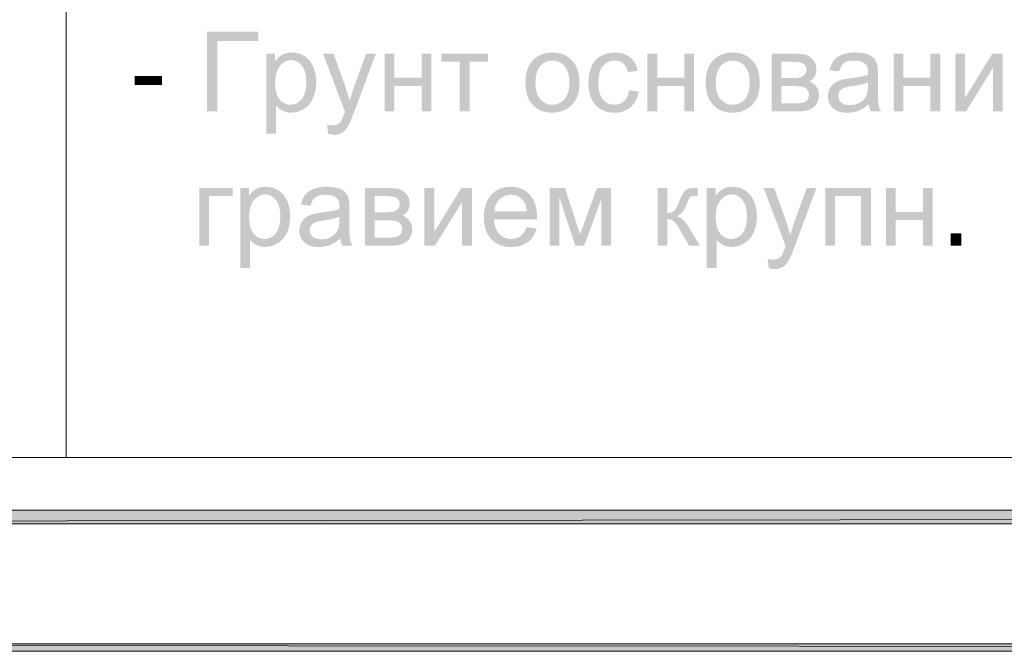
# Model space of a CAD drawing. Header units: millimetres. Extents: x 1527433 to 14789979, y -66543 to 11310.
# Tile 38 of 122: x 1951079 to 1954760, y -65658 to -63298. Entities that reach past the tile are written whole.
import ezdxf

# ---------------------------------------------------------------- set-up
doc = ezdxf.new("R2010")
doc.units = ezdxf.units.MM
doc.styles.get("Standard").update_dxf_attribs({"font": 'isocpeur.ttf', "height": 250})

msp = doc.modelspace()

# ---------------------------------------------------------------- hatches: boundary and pattern name
h = msp.add_hatch(color=7)
h.paths.add_polyline_path([(1982606.783, -35960.929), (1982583.5, -35982.095), (1982606.783, -65655.645)])
h.paths.add_polyline_path([(1982583.5, -35982.095), (1982606.783, -65655.645), (1982583.5, -65630.245)])
h.paths.add_polyline_path([(1982606.783, -65655.645), (1982583.5, -65630.245), (1982606.783, -65657.762)])
h.paths.add_polyline_path([(1982583.5, -65630.245), (1982606.783, -65657.762), (1940635.4, -65630.245)])
h.paths.add_polyline_path([(1982606.783, -65657.762), (1940635.4, -65630.245), (1940610, -65657.762)])
h.paths.add_polyline_path([(1940635.4, -65630.245), (1940610, -65657.762)])
h = msp.add_hatch(color=7)
h.paths.add_polyline_path([(1982083.967, -65130.712), (1982134.767, -65181.512), (1982083.967, -36481.629)])
h.paths.add_polyline_path([(1982134.767, -65181.512), (1982083.967, -36481.629), (1982134.767, -36432.945)])
h.paths.add_polyline_path([(1982083.967, -36481.629), (1982134.767, -36432.945), (1942635.65, -36481.629)])
h.paths.add_polyline_path([(1982134.767, -36432.945), (1942635.65, -36481.629), (1942584.85, -36432.945)])
h.paths.add_polyline_path([(1942635.65, -36481.629), (1942584.85, -36432.945), (1942635.65, -65130.712)])
h.paths.add_polyline_path([(1942584.85, -36432.945), (1942635.65, -65130.712), (1942584.85, -65181.512)])
h.paths.add_polyline_path([(1942635.65, -65130.712), (1942584.85, -65181.512), (1982083.967, -65130.712)])
h.paths.add_polyline_path([(1942584.85, -65181.512), (1982083.967, -65130.712), (1982134.767, -65181.512)])
h = msp.add_hatch(color=7)
h.dxf.hatch_style = 2
h.paths.add_polyline_path([(1951778.526, -63342.592), (1951971.175, -63342.592), (1951971.175, -63377.759), (1951817.937, -63377.759), (1951817.937, -63640.579), (1951778.526, -63640.579)])
h = msp.add_hatch(color=7)
h.paths.add_polyline_path([(1952000.392, -63723.316), (1952000.392, -63424.723), (1952033.74, -63424.723), (1952033.74, -63452.78), (1952046.239, -63438.386), (1952060.309, -63428.085), (1952076.735, -63421.884), (1952096.303, -63419.817), (1952122.307, -63423.4), (1952145.086, -63434.093), (1952163.648, -63451.243), (1952177.001, -63474.222), (1952185.09, -63501.39), (1952187.805, -63530.997), (1952184.828, -63562.499), (1952175.899, -63590.694), (1952169.274, -63603.189), (1952161.305, -63614.134), (1952151.993, -63623.529), (1952141.338, -63631.373), (1952118.076, -63641.943), (1952093.657, -63645.484), (1952076.329, -63643.548), (1952060.86, -63637.767), (1952047.603, -63628.996), (1952036.993, -63618.199), (1952036.993, -63723.316)])
h.paths.add_polyline_path([(1952033.52, -63533.863), (1952034.574, -63553.344), (1952037.737, -63570.113), (1952043.008, -63584.163), (1952050.387, -63595.489), (1952059.265, -63604.203), (1952069.032, -63610.42), (1952079.688, -63614.147), (1952091.232, -63615.388), (1952102.993, -63614.105), (1952113.88, -63610.248), (1952123.889, -63603.807), (1952133.014, -63594.773), (1952140.611, -63583.03), (1952146.037, -63568.466), (1952149.292, -63551.07), (1952150.377, -63530.832), (1952149.314, -63511.495), (1952146.126, -63494.748), (1952140.82, -63480.594), (1952133.4, -63469.04), (1952124.481, -63460.061), (1952114.755, -63453.634), (1952104.224, -63449.77), (1952092.886, -63448.48), (1952081.526, -63449.853), (1952070.844, -63453.965), (1952060.833, -63460.805), (1952051.489, -63470.363), (1952043.612, -63482.518), (1952037.998, -63497.152), (1952034.638, -63514.268)])
h = msp.add_hatch(color=7)
h.paths.add_polyline_path([(1952969.172, -63532.651), (1952971.251, -63504.621), (1952977.495, -63480.471), (1952987.915, -63460.198), (1953002.521, -63443.795), (1953017.185, -63433.304), (1953033.389, -63425.811), (1953051.122, -63421.316), (1953070.375, -63419.817), (1953091.604, -63421.645), (1953110.807, -63427.127), (1953127.984, -63436.258), (1953143.136, -63449.031), (1953155.507, -63465.011), (1953164.344, -63483.765), (1953169.646, -63505.299), (1953171.413, -63529.619), (1953170.628, -63549.347), (1953168.278, -63566.854), (1953164.367, -63582.127), (1953158.9, -63595.158), (1953143.521, -63616.373), (1953122.52, -63632.255), (1953097.543, -63642.177), (1953070.375, -63645.484), (1953048.805, -63643.674), (1953029.406, -63638.236), (1953012.177, -63629.16), (1952997.119, -63616.435), (1952984.892, -63600.29), (1952976.159, -63580.951), (1952970.919, -63558.408)])
h.paths.add_polyline_path([(1953006.765, -63532.651), (1953007.892, -63552.093), (1953011.278, -63568.921), (1953016.927, -63583.144), (1953024.845, -63594.773), (1953034.455, -63603.807), (1953045.253, -63610.248), (1953057.23, -63614.105), (1953070.375, -63615.388), (1953083.408, -63614.095), (1953095.304, -63610.214), (1953106.063, -63603.738), (1953115.685, -63594.662), (1953123.611, -63582.931), (1953129.279, -63568.487), (1953132.684, -63551.324), (1953133.82, -63531.438), (1953132.683, -63512.638), (1953129.272, -63496.257), (1953123.588, -63482.294), (1953115.63, -63470.749), (1953105.978, -63461.738), (1953095.214, -63455.294), (1953083.345, -63451.425), (1953070.375, -63450.134), (1953057.23, -63451.424), (1953045.253, -63455.288), (1953034.455, -63461.714), (1953024.845, -63470.694), (1953016.927, -63482.258), (1953011.278, -63496.443), (1953007.892, -63513.242)])
h = msp.add_hatch(color=7)
h.dxf.hatch_style = 2
h.paths.add_polyline_path([(1953356.648, -63561.534), (1953392.642, -63566.165), (1953388.527, -63583.764), (1953382.128, -63599.348), (1953373.434, -63612.906), (1953362.436, -63624.428), (1953349.598, -63633.648), (1953335.385, -63640.227), (1953319.787, -63644.171), (1953302.794, -63645.484), (1953281.721, -63643.676), (1953262.817, -63638.25), (1953246.085, -63629.206), (1953231.522, -63616.546), (1953219.738, -63600.497), (1953211.334, -63581.295), (1953206.299, -63558.952), (1953204.623, -63533.477), (1953207.517, -63500.694), (1953216.198, -63472.293), (1953222.741, -63460.004), (1953230.799, -63449.348), (1953240.375, -63440.326), (1953251.476, -63432.936), (1953276.191, -63423.11), (1953303.015, -63419.817), (1953319.788, -63420.932), (1953334.965, -63424.275), (1953348.539, -63429.84), (1953360.507, -63437.621), (1953370.675, -63447.472), (1953378.848, -63459.167), (1953385.017, -63472.712), (1953389.17, -63488.112), (1953353.616, -63493.625), (1953346.547, -63474.566), (1953335.592, -63460.882), (1953321.343, -63452.669), (1953304.448, -63449.913), (1953291.25, -63451.153), (1953279.354, -63454.874), (1953268.76, -63461.075), (1953259.469, -63469.757), (1953251.913, -63481.115), (1953246.522, -63495.347), (1953243.291, -63512.452), (1953242.216, -63532.43), (1953243.251, -63552.696), (1953246.364, -63569.996), (1953251.564, -63584.318), (1953258.862, -63595.655), (1953267.845, -63604.296), (1953278.093, -63610.462), (1953289.612, -63614.157), (1953302.408, -63615.388), (1953322.156, -63612.081), (1953338.348, -63602.159), (1953344.889, -63594.664), (1953350.123, -63585.402), (1953354.044, -63574.362)])
h = msp.add_hatch(color=7)
h.paths.add_polyline_path([(1953643.102, -63532.651), (1953645.181, -63504.621), (1953651.425, -63480.471), (1953661.845, -63460.198), (1953676.45, -63443.795), (1953691.114, -63433.304), (1953707.318, -63425.811), (1953725.052, -63421.316), (1953744.305, -63419.817), (1953765.534, -63421.645), (1953784.736, -63427.127), (1953801.914, -63436.258), (1953817.065, -63449.031), (1953829.437, -63465.011), (1953838.273, -63483.765), (1953843.575, -63505.299), (1953845.343, -63529.619), (1953844.558, -63549.347), (1953842.208, -63566.854), (1953838.297, -63582.127), (1953832.83, -63595.158), (1953817.451, -63616.373), (1953796.45, -63632.255), (1953771.473, -63642.177), (1953744.305, -63645.484), (1953722.735, -63643.674), (1953703.336, -63638.236), (1953686.107, -63629.16), (1953671.048, -63616.435), (1953658.822, -63600.29), (1953650.088, -63580.951), (1953644.848, -63558.408)])
h.paths.add_polyline_path([(1953680.695, -63532.651), (1953681.822, -63552.093), (1953685.208, -63568.921), (1953690.857, -63583.144), (1953698.775, -63594.773), (1953708.385, -63603.807), (1953719.183, -63610.248), (1953731.16, -63614.105), (1953744.305, -63615.388), (1953757.338, -63614.095), (1953769.234, -63610.214), (1953779.993, -63603.738), (1953789.615, -63594.662), (1953797.541, -63582.931), (1953803.209, -63568.487), (1953806.614, -63551.324), (1953807.75, -63531.438), (1953806.613, -63512.638), (1953803.202, -63496.257), (1953797.518, -63482.294), (1953789.56, -63470.749), (1953779.907, -63461.738), (1953769.144, -63455.294), (1953757.275, -63451.425), (1953744.305, -63450.134), (1953731.16, -63451.424), (1953719.183, -63455.288), (1953708.385, -63461.714), (1953698.775, -63470.694), (1953690.857, -63482.258), (1953685.208, -63496.443), (1953681.822, -63513.242)])
h = msp.add_hatch(color=7)
h.paths.add_polyline_path([(1954253.126, -63613.955), (1954233.185, -63628.707), (1954213.989, -63638.374), (1954194.476, -63643.707), (1954173.64, -63645.484), (1954156.888, -63644.399), (1954142.187, -63641.144), (1954129.542, -63635.718), (1954118.96, -63628.121), (1954110.608, -63618.83), (1954104.649, -63608.319), (1954101.077, -63596.588), (1954099.888, -63583.638), (1954101.679, -63568.507), (1954107.109, -63554.699), (1954115.425, -63542.917), (1954126.015, -63533.698), (1954138.418, -63526.739), (1954152.308, -63521.681), (1954165.82, -63518.884), (1954184.83, -63516.169), (1954205.523, -63513.399), (1954223.291, -63510.382), (1954238.145, -63507.116), (1954250.094, -63503.602), (1954250.245, -63497.442), (1954250.314, -63494.01), (1954249.664, -63483.674), (1954247.717, -63474.987), (1954244.477, -63467.942), (1954239.951, -63462.536), (1954232.076, -63457.11), (1954222.506, -63453.234), (1954211.24, -63450.909), (1954198.28, -63450.134), (1954186.188, -63450.701), (1954175.797, -63452.401), (1954167.111, -63455.226), (1954160.136, -63459.174), (1954149.428, -63471.714), (1954141.945, -63491.199), (1954106.171, -63486.293), (1954112.621, -63465.533), (1954122.212, -63449.197), (1954135.861, -63436.725), (1954154.513, -63427.479), (1954177.347, -63421.746), (1954203.571, -63419.817), (1954228.59, -63421.457), (1954248.44, -63426.321), (1954263.44, -63433.68), (1954273.851, -63442.692), (1954280.755, -63453.868), (1954285.261, -63467.607), (1954286.626, -63480.754), (1954287.08, -63501.342), (1954287.08, -63550.124), (1954287.225, -63573.317), (1954287.659, -63591.803), (1954288.383, -63605.586), (1954289.396, -63614.671), (1954292.868, -63627.914), (1954298.656, -63640.579), (1954260.457, -63640.579), (1954255.778, -63628.218)])
h.paths.add_polyline_path([(1954250.094, -63532.265), (1954238.89, -63536.17), (1954225.199, -63539.775), (1954209.019, -63543.07), (1954190.342, -63546.045), (1954171.077, -63549.525), (1954158.427, -63553.376), (1954150.11, -63558.42), (1954143.985, -63565.283), (1954140.168, -63573.551), (1954138.914, -63582.646), (1954141.684, -63596.096), (1954149.993, -63607.065), (1954163.636, -63614.382), (1954182.405, -63616.821), (1954202.379, -63614.506), (1954219.998, -63607.561), (1954234.267, -63596.605), (1954244.196, -63582.26), (1954248.612, -63566.916), (1954250.094, -63545.659)])
h = msp.add_hatch(color=7)
h.dxf.hatch_style = 2
h.paths.add_polyline_path([(1952231.764, -63723.702), (1952227.74, -63689.361), (1952238.929, -63691.793), (1952248.631, -63692.613), (1952259.628, -63691.587), (1952268.144, -63688.534), (1952274.793, -63683.663), (1952280.16, -63677.179), (1952282.157, -63673.397), (1952284.68, -63667.595), (1952287.741, -63659.777), (1952291.35, -63649.949), (1952294.602, -63640.964), (1952212.692, -63424.723), (1952252.103, -63424.723), (1952297.028, -63549.738), (1952312.682, -63599.734), (1952327.73, -63550.51), (1952373.867, -63424.723), (1952410.468, -63424.723), (1952328.337, -63644.217), (1952322.085, -63660.617), (1952316.568, -63674.258), (1952311.795, -63685.129), (1952307.776, -63693.22), (1952297.289, -63708.874), (1952285.397, -63719.733), (1952271.596, -63726.058), (1952255.356, -63728.167), (1952244.159, -63727.051)])
h = msp.add_hatch(color=7)
h.dxf.hatch_style = 2
h.paths.add_polyline_path([(1952443.193, -63424.723), (1952479.739, -63424.723), (1952479.739, -63514.571), (1952581.162, -63514.571), (1952581.162, -63424.723), (1952617.763, -63424.723), (1952617.763, -63640.579), (1952581.162, -63640.579), (1952581.162, -63544.833), (1952479.739, -63544.833), (1952479.739, -63640.579), (1952443.193, -63640.579)])
h = msp.add_hatch(color=7)
h.dxf.hatch_style = 2
h.paths.add_polyline_path([(1952654.588, -63424.723), (1952829.985, -63424.723), (1952829.985, -63454.984), (1952760.477, -63454.984), (1952760.477, -63640.579), (1952724.096, -63640.579), (1952724.096, -63454.984), (1952654.588, -63454.984)])
h = msp.add_hatch(color=7)
h.dxf.hatch_style = 2
h.paths.add_polyline_path([(1953425.588, -63424.723), (1953462.134, -63424.723), (1953462.134, -63514.571), (1953563.557, -63514.571), (1953563.557, -63424.723), (1953600.158, -63424.723), (1953600.158, -63640.579), (1953563.557, -63640.579), (1953563.557, -63544.833), (1953462.134, -63544.833), (1953462.134, -63640.579), (1953425.588, -63640.579)])
h = msp.add_hatch(color=7)
h.paths.add_polyline_path([(1953889.963, -63424.723), (1953974.299, -63424.723), (1953988.841, -63425.052), (1954001.384, -63426.032), (1954011.932, -63427.653), (1954020.491, -63429.904), (1954034.553, -63437.263), (1954046.508, -63448.921), (1954054.693, -63464.1), (1954057.422, -63482.049), (1954055.817, -63496.519), (1954051.028, -63509.004), (1954043.001, -63519.546), (1954031.79, -63528.186), (1954045.722, -63535.503), (1954057.091, -63547.203), (1954064.657, -63562.409), (1954067.179, -63580.221), (1954065.029, -63594.598), (1954060.647, -63606.975), (1954054.032, -63617.358), (1954045.185, -63625.751), (1954034.095, -63632.254), (1954020.752, -63636.885), (1954005.156, -63639.657), (1953987.307, -63640.579), (1953889.963, -63640.579)])
h.paths.add_polyline_path([(1953926.508, -63515.563), (1953965.534, -63515.563), (1953985.213, -63514.97), (1953997.615, -63513.138), (1954005.897, -63509.465), (1954013.27, -63503.271), (1954018.479, -63495.113), (1954020.215, -63485.467), (1954019.452, -63477.6), (1954017.17, -63471.025), (1954013.378, -63465.731), (1954008.088, -63461.709), (1954000.978, -63458.775), (1953991.717, -63456.673), (1953980.307, -63455.407), (1953966.747, -63454.984), (1953926.508, -63454.984)])
h.paths.add_polyline_path([(1953926.508, -63610.482), (1953974.685, -63610.482), (1953989.009, -63610.036), (1954000.895, -63608.691), (1954010.341, -63606.436), (1954017.349, -63603.261), (1954026.196, -63593.457), (1954029.586, -63578.402), (1954027.898, -63568.438), (1954022.861, -63559.219), (1954015.116, -63551.991), (1954005.387, -63548.03), (1953991.373, -63546.266), (1953970.826, -63545.659), (1953926.508, -63545.659)])
h = msp.add_hatch(color=7)
h.dxf.hatch_style = 2
h.paths.add_polyline_path([(1954345.536, -63424.723), (1954382.082, -63424.723), (1954382.082, -63514.571), (1954483.505, -63514.571), (1954483.505, -63424.723), (1954520.106, -63424.723), (1954520.106, -63640.579), (1954483.505, -63640.579), (1954483.505, -63544.833), (1954382.082, -63544.833), (1954382.082, -63640.579), (1954345.536, -63640.579)])
h = msp.add_hatch(color=7)
h.dxf.hatch_style = 2
h.paths.add_polyline_path([(1954576.664, -63424.723), (1954613.265, -63424.723), (1954613.265, -63589.371), (1954714.689, -63424.723), (1954754.101, -63424.723), (1954754.101, -63640.579), (1954717.5, -63640.579), (1954717.5, -63476.978), (1954616.076, -63640.579), (1954576.664, -63640.579)])
h = msp.add_hatch(color=7)
h.dxf.hatch_style = 2
h.paths.add_polyline_path([(1951750.459, -63926.373), (1951874.648, -63926.373), (1951874.648, -63956.634), (1951787.005, -63956.634), (1951787.005, -64142.229), (1951750.459, -64142.229)])
h = msp.add_hatch(color=7)
h.paths.add_polyline_path([(1951903.214, -64224.966), (1951903.214, -63926.373), (1951936.563, -63926.373), (1951936.563, -63954.43), (1951949.061, -63940.036), (1951963.131, -63929.735), (1951979.557, -63923.534), (1951999.126, -63921.467), (1952025.129, -63925.05), (1952047.908, -63935.743), (1952066.47, -63952.893), (1952079.824, -63975.872), (1952087.913, -64003.04), (1952090.627, -64032.647), (1952087.651, -64064.149), (1952078.721, -64092.344), (1952072.096, -64104.839), (1952064.128, -64115.784), (1952054.816, -64125.179), (1952044.16, -64133.023), (1952020.899, -64143.593), (1951996.48, -64147.134), (1951979.151, -64145.198), (1951963.682, -64139.417), (1951950.426, -64130.646), (1951939.815, -64119.849), (1951939.815, -64224.966)])
h.paths.add_polyline_path([(1951936.342, -64035.513), (1951937.396, -64054.994), (1951940.559, -64071.763), (1951945.83, -64085.813), (1951953.209, -64097.139), (1951962.087, -64105.853), (1951971.854, -64112.07), (1951982.51, -64115.797), (1951994.054, -64117.038), (1952005.815, -64115.755), (1952016.702, -64111.898), (1952026.711, -64105.457), (1952035.837, -64096.423), (1952043.433, -64084.68), (1952048.859, -64070.116), (1952052.115, -64052.72), (1952053.2, -64032.482), (1952052.136, -64013.145), (1952048.949, -63996.398), (1952043.642, -63982.244), (1952036.222, -63970.69), (1952027.303, -63961.711), (1952017.578, -63955.284), (1952007.046, -63951.42), (1951995.708, -63950.13), (1951984.349, -63951.503), (1951973.666, -63955.615), (1951963.656, -63962.455), (1951954.312, -63972.013), (1951946.435, -63984.168), (1951940.821, -63998.802), (1951937.46, -64015.918)])
h = msp.add_hatch(color=7)
h.paths.add_polyline_path([(1952277.075, -64115.605), (1952257.135, -64130.357), (1952237.939, -64140.024), (1952218.426, -64145.357), (1952197.59, -64147.134), (1952180.837, -64146.049), (1952166.136, -64142.794), (1952153.492, -64137.368), (1952142.909, -64129.771), (1952134.558, -64120.48), (1952128.598, -64109.969), (1952125.027, -64098.238), (1952123.837, -64085.288), (1952125.629, -64070.157), (1952131.058, -64056.349), (1952139.375, -64044.567), (1952149.965, -64035.348), (1952162.367, -64028.389), (1952176.258, -64023.331), (1952189.77, -64020.534), (1952208.78, -64017.819), (1952229.473, -64015.049), (1952247.241, -64012.032), (1952262.094, -64008.766), (1952274.043, -64005.252), (1952274.195, -63999.092), (1952274.264, -63995.66), (1952273.614, -63985.324), (1952271.666, -63976.637), (1952268.427, -63969.592), (1952263.901, -63964.186), (1952256.026, -63958.76), (1952246.455, -63954.884), (1952235.19, -63952.559), (1952222.229, -63951.784), (1952210.138, -63952.351), (1952199.747, -63954.051), (1952191.061, -63956.876), (1952184.085, -63960.824), (1952173.378, -63973.364), (1952165.895, -63992.849), (1952130.121, -63987.943), (1952136.57, -63967.183), (1952146.161, -63950.847), (1952159.811, -63938.375), (1952178.463, -63929.129), (1952201.297, -63923.396), (1952227.521, -63921.467), (1952252.539, -63923.107), (1952272.39, -63927.971), (1952287.39, -63935.33), (1952297.801, -63944.342), (1952304.705, -63955.518), (1952309.211, -63969.257), (1952310.575, -63982.404), (1952311.03, -64002.992), (1952311.03, -64051.774), (1952311.175, -64074.967), (1952311.609, -64093.453), (1952312.332, -64107.236), (1952313.345, -64116.321), (1952316.818, -64129.564), (1952322.605, -64142.229), (1952284.406, -64142.229), (1952279.728, -64129.868)])
h.paths.add_polyline_path([(1952274.043, -64033.915), (1952262.839, -64037.82), (1952249.149, -64041.425), (1952232.968, -64044.72), (1952214.292, -64047.695), (1952195.027, -64051.175), (1952182.376, -64055.026), (1952174.06, -64060.07), (1952167.934, -64066.933), (1952164.117, -64075.201), (1952162.863, -64084.296), (1952165.633, -64097.746), (1952173.943, -64108.715), (1952187.585, -64116.032), (1952206.354, -64118.471), (1952226.329, -64116.156), (1952243.947, -64109.211), (1952258.217, -64098.255), (1952268.145, -64083.91), (1952272.562, -64068.566), (1952274.043, -64047.309)])
h = msp.add_hatch(color=7)
h.paths.add_polyline_path([(1952369.486, -63926.373), (1952453.822, -63926.373), (1952468.364, -63926.702), (1952480.907, -63927.682), (1952491.455, -63929.303), (1952500.013, -63931.554), (1952514.076, -63938.913), (1952526.031, -63950.571), (1952534.216, -63965.75), (1952536.945, -63983.699), (1952535.339, -63998.169), (1952530.551, -64010.654), (1952522.524, -64021.196), (1952511.313, -64029.836), (1952525.245, -64037.153), (1952536.614, -64048.853), (1952544.179, -64064.059), (1952546.701, -64081.871), (1952544.552, -64096.248), (1952540.169, -64108.625), (1952533.555, -64119.008), (1952524.708, -64127.401), (1952513.618, -64133.904), (1952500.275, -64138.535), (1952484.679, -64141.307), (1952466.83, -64142.229), (1952369.486, -64142.229)])
h.paths.add_polyline_path([(1952406.031, -64017.213), (1952445.057, -64017.213), (1952464.736, -64016.62), (1952477.138, -64014.788), (1952485.42, -64011.115), (1952492.792, -64004.921), (1952498.001, -63996.763), (1952499.738, -63987.117), (1952498.975, -63979.25), (1952496.692, -63972.675), (1952492.901, -63967.381), (1952487.611, -63963.359), (1952480.5, -63960.425), (1952471.24, -63958.323), (1952459.83, -63957.057), (1952446.27, -63956.634), (1952406.031, -63956.634)])
h.paths.add_polyline_path([(1952406.031, -64112.132), (1952454.207, -64112.132), (1952468.532, -64111.686), (1952480.418, -64110.341), (1952489.864, -64108.086), (1952496.871, -64104.911), (1952505.718, -64095.107), (1952509.108, -64080.052), (1952507.42, -64070.088), (1952502.384, -64060.869), (1952494.639, -64053.641), (1952484.91, -64049.68), (1952470.895, -64047.916), (1952450.349, -64047.309), (1952406.031, -64047.309)])
h = msp.add_hatch(color=7)
h.dxf.hatch_style = 2
h.paths.add_polyline_path([(1952591.813, -63926.373), (1952628.414, -63926.373), (1952628.414, -64091.021), (1952729.837, -63926.373), (1952769.249, -63926.373), (1952769.249, -64142.229), (1952732.648, -64142.229), (1952732.648, -63978.628), (1952631.225, -64142.229), (1952591.813, -64142.229)])
h = msp.add_hatch(color=7)
h.paths.add_polyline_path([(1952973.876, -64072.72), (1953011.69, -64077.406), (1953006.234, -64093.053), (1952998.881, -64106.841), (1952989.637, -64118.768), (1952978.507, -64128.834), (1952965.588, -64136.856), (1952950.98, -64142.573), (1952934.688, -64145.996), (1952916.715, -64147.134), (1952894.257, -64145.315), (1952874.258, -64139.852), (1952856.719, -64130.74), (1952841.64, -64117.975), (1952829.494, -64101.914), (1952820.832, -64082.918), (1952815.641, -64060.986), (1952813.914, -64036.12), (1952815.661, -64010.428), (1952820.907, -63987.764), (1952829.657, -63968.139), (1952841.916, -63951.563), (1952856.975, -63938.396), (1952874.127, -63928.991), (1952893.377, -63923.348), (1952914.731, -63921.467), (1952935.37, -63923.315), (1952954.04, -63928.853), (1952970.735, -63938.071), (1952985.452, -63950.957), (1952997.462, -63967.213), (1953006.04, -63986.462), (1953011.187, -64008.698), (1953012.902, -64033.915), (1953012.682, -64043.671), (1952851.672, -64043.671), (1952853.676, -64060.413), (1952857.701, -64075.077), (1952863.741, -64087.653), (1952871.791, -64098.131), (1952881.403, -64106.411), (1952892.131, -64112.318), (1952903.975, -64115.859), (1952916.936, -64117.038), (1952935.574, -64114.392), (1952951.277, -64106.455), (1952964.023, -64092.729)])
h.paths.add_polyline_path([(1952853.712, -64013.575), (1952974.262, -64013.575), (1952972.473, -64000.821), (1952969.577, -63989.762), (1952965.565, -63980.399), (1952960.427, -63972.73), (1952951.022, -63963.47), (1952940.335, -63956.855), (1952928.367, -63952.886), (1952915.117, -63951.563), (1952903.013, -63952.617), (1952891.918, -63955.78), (1952881.824, -63961.051), (1952872.728, -63968.43), (1952865.091, -63977.577), (1952859.375, -63988.15), (1952855.582, -64000.149)])
h = msp.add_hatch(color=7)
h.dxf.hatch_style = 2
h.paths.add_polyline_path([(1953060.113, -63926.373), (1953117.054, -63926.373), (1953173.774, -64099.124), (1953236.778, -63926.373), (1953289.419, -63926.373), (1953289.419, -64142.229), (1953252.818, -64142.229), (1953252.818, -63968.43), (1953188.987, -64142.229), (1953156.245, -64142.229), (1953095.887, -63960.107), (1953095.887, -64142.229), (1953060.113, -64142.229)])
h = msp.add_hatch(color=7)
h.dxf.hatch_style = 2
h.paths.add_polyline_path([(1953463.761, -63926.373), (1953500.362, -63926.373), (1953500.362, -64019.638), (1953515.204, -64017.978), (1953524.836, -64012.969), (1953528.733, -64008.018), (1953533.476, -63999.863), (1953539.068, -63988.505), (1953545.507, -63973.943), (1953550.624, -63962.222), (1953555.229, -63952.693), (1953559.328, -63945.355), (1953562.925, -63940.208), (1953570.125, -63933.401), (1953578.359, -63929.239), (1953589.769, -63927.103), (1953606.471, -63926.373), (1953613.802, -63926.373), (1953613.802, -63956.634), (1953603.605, -63956.469), (1953591.747, -63957.537), (1953585.139, -63960.713), (1953582.711, -63964.052), (1953579.73, -63969.602), (1953576.202, -63977.364), (1953572.13, -63987.337), (1953564.103, -64005.265), (1953556.862, -64016.662), (1953548.056, -64024.42), (1953535.53, -64031.434), (1953547.261, -64036.57), (1953558.894, -64045.607), (1953570.435, -64058.541), (1953581.887, -64075.366), (1953621.905, -64142.229), (1953581.666, -64142.229), (1953542.64, -64075.366), (1953531.382, -64058.699), (1953521.694, -64048.853), (1953511.896, -64044.016), (1953500.362, -64042.404), (1953500.362, -64142.229), (1953463.761, -64142.229)])
h = msp.add_hatch(color=7)
h.paths.add_polyline_path([(1953647.552, -64224.966), (1953647.552, -63926.373), (1953680.901, -63926.373), (1953680.901, -63954.43), (1953693.4, -63940.036), (1953707.469, -63929.735), (1953723.896, -63923.534), (1953743.464, -63921.467), (1953769.467, -63925.05), (1953792.246, -63935.743), (1953810.809, -63952.893), (1953824.162, -63975.872), (1953832.251, -64003.04), (1953834.966, -64032.647), (1953831.989, -64064.149), (1953823.059, -64092.344), (1953816.434, -64104.839), (1953808.466, -64115.784), (1953799.154, -64125.179), (1953788.498, -64133.023), (1953765.237, -64143.593), (1953740.818, -64147.134), (1953723.489, -64145.198), (1953708.021, -64139.417), (1953694.764, -64130.646), (1953684.153, -64119.849), (1953684.153, -64224.966)])
h.paths.add_polyline_path([(1953680.68, -64035.513), (1953681.735, -64054.994), (1953684.897, -64071.763), (1953690.168, -64085.813), (1953697.548, -64097.139), (1953706.426, -64105.853), (1953716.192, -64112.07), (1953726.848, -64115.797), (1953738.393, -64117.038), (1953750.153, -64115.755), (1953761.041, -64111.898), (1953771.05, -64105.457), (1953780.175, -64096.423), (1953787.771, -64084.68), (1953793.197, -64070.116), (1953796.453, -64052.72), (1953797.538, -64032.482), (1953796.474, -64013.145), (1953793.287, -63996.398), (1953787.98, -63982.244), (1953780.561, -63970.69), (1953771.641, -63961.711), (1953761.916, -63955.284), (1953751.384, -63951.42), (1953740.046, -63950.13), (1953728.687, -63951.503), (1953718.005, -63955.615), (1953707.994, -63962.455), (1953698.65, -63972.013), (1953690.773, -63984.168), (1953685.159, -63998.802), (1953681.798, -64015.918)])
h = msp.add_hatch(color=7)
h.dxf.hatch_style = 2
h.paths.add_polyline_path([(1953878.924, -64225.352), (1953874.9, -64191.011), (1953886.09, -64193.443), (1953895.791, -64194.263), (1953906.788, -64193.237), (1953915.304, -64190.184), (1953921.953, -64185.313), (1953927.321, -64178.829), (1953929.317, -64175.047), (1953931.841, -64169.245), (1953934.902, -64161.427), (1953938.511, -64151.599), (1953941.763, -64142.614), (1953859.852, -63926.373), (1953899.264, -63926.373), (1953944.188, -64051.388), (1953959.843, -64101.384), (1953974.891, -64052.16), (1954021.028, -63926.373), (1954057.628, -63926.373), (1953975.497, -64145.867), (1953969.246, -64162.267), (1953963.729, -64175.908), (1953958.956, -64186.779), (1953954.937, -64194.87), (1953944.45, -64210.524), (1953932.557, -64221.383), (1953918.756, -64227.708), (1953902.516, -64229.817), (1953891.32, -64228.701)])
h = msp.add_hatch(color=7)
h.dxf.hatch_style = 2
h.paths.add_polyline_path([(1954090.354, -63926.373), (1954260.679, -63926.373), (1954260.679, -64142.229), (1954224.078, -64142.229), (1954224.078, -63956.634), (1954126.899, -63956.634), (1954126.899, -64142.229), (1954090.354, -64142.229)])
h = msp.add_hatch(color=7)
h.dxf.hatch_style = 2
h.paths.add_polyline_path([(1954317.512, -63926.373), (1954354.057, -63926.373), (1954354.057, -64016.221), (1954455.481, -64016.221), (1954455.481, -63926.373), (1954492.081, -63926.373), (1954492.081, -64142.229), (1954455.481, -64142.229), (1954455.481, -64046.483), (1954354.057, -64046.483), (1954354.057, -64142.229), (1954317.512, -64142.229)])

# ---------------------------------------------------------------- linework, layer by layer
at = {"color": 7, "lineweight": 0}
for points in [[(1942728.783, -57859.962), (1942728.783, -60260.262), (1942728.783, -64933.862), (1963086.883, -64933.862)], [(1951252.6, -61729.229), (1951252.6, -64933.862)]]:
    msp.add_lwpolyline(points, dxfattribs=at)
for points in [[(1942635.65, -65130.712), (1942584.85, -65181.512), (1982083.967, -65130.712)], [(1942584.85, -65181.512), (1982083.967, -65130.712), (1982134.767, -65181.512)], [(1982606.783, -65657.762), (1940635.4, -65630.245), (1940610, -65657.762)], [(1982583.5, -65630.245), (1982606.783, -65657.762), (1940635.4, -65630.245)]]:
    msp.add_lwpolyline(points, close=True, dxfattribs=at)

# ---------------------------------------------------------------- texts
at = {"color": 7, "char_height": 300.8551, "attachment_point": 1}
for s, insert in [('{\\fArial|b0|i0|c0; - }', (1951373.25, -63339.724)), ('{\\fArial|b0|i0|c0;.  40-60}', (1954520.734, -63841.373))]:
    msp.add_mtext(s, dxfattribs=dict(at, insert=insert))

doc.saveas('drawing.dxf')
